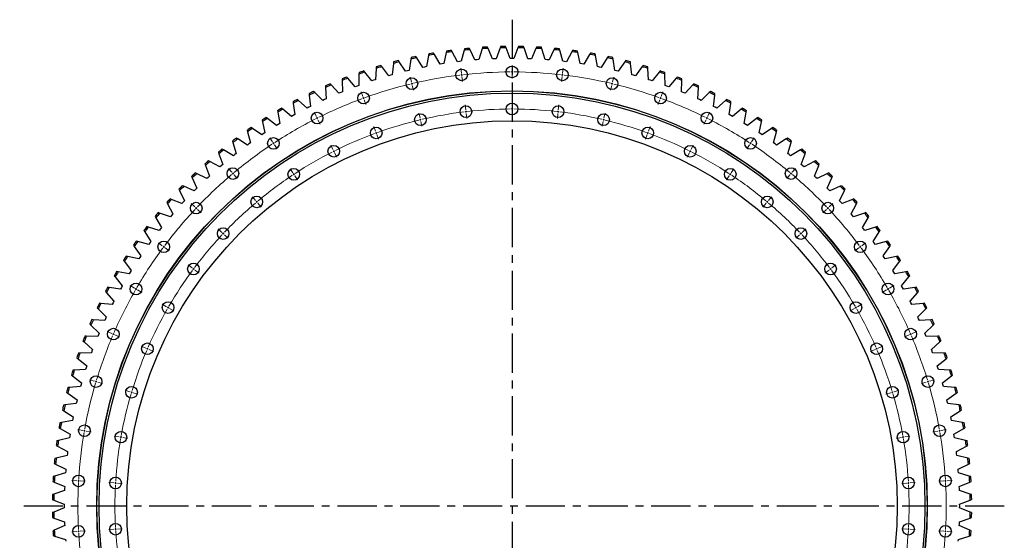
# Model space of a CAD drawing. Header units: millimetres. Extents: x -91 to 13095, y 5119 to 15556.
# Tile 2 of 14: x 1753 to 4543, y 7645 to 9120. Entities that reach past the tile are written whole.
import ezdxf

# ---------------------------------------------------------------- set-up
doc = ezdxf.new("R2010")
doc.units = ezdxf.units.MM
doc.header["$LTSCALE"] = 50
doc.linetypes.add('CENTER', pattern=[10.16, 6.35, -1.27, 1.27, -1.27])

msp = doc.modelspace()

# ---------------------------------------------------------------- linework, layer by layer
at = {"linetype": 'CENTER', "ltscale": 0.35}
for p, q in [((3147.9, 9120.1), (3147.9, 6364.1)), ((4542.6, 7742.1), (1753.2, 7742.1))]:
    msp.add_line(p, q, dxfattribs=at)
at = {"color": 7, "linetype": 'Continuous', "lineweight": 25}
for p, q in [((3029.1, 9035), (3027.2, 9038.9)), ((3064.2, 9041.8), (3062.9, 9037.7)), ((3079.9, 9038.7), (3078.2, 9042.6)), ((3092.8, 9009.2), (3079.9, 9038.7)), ((3113.9, 9040), (3103.4, 9009.6)), ((3115.2, 9044.1), (3113.9, 9040)), ((3130.9, 9040.4), (3129.4, 9044.4)), ((3142.5, 9010.4), (3130.9, 9040.4)), ((3164.8, 9040.4), (3153.2, 9010.4)), ((3166.4, 9044.4), (3164.8, 9040.4)), ((3181.9, 9040), (3180.5, 9044.1)), ((3192.3, 9009.6), (3181.9, 9040)), ((3215.8, 9038.7), (3203, 9009.2)), ((3217.5, 9042.6), (3215.8, 9038.7)), ((3232.8, 9037.7), (3231.6, 9041.8)), ((3268.5, 9038.9), (3266.7, 9035)), ((2861.9, 9012.7), (2861.3, 9008.5)), ((2877.9, 9012.1), (2875.6, 9015.7)), ((2895.2, 8984.9), (2877.9, 9012.1)), ((2911.2, 9018.7), (2905.7, 8987)), ((2912, 9023), (2911.2, 9018.7)), ((2928, 9021.7), (2925.9, 9025.4)), ((2944.2, 8993.9), (2928, 9021.7)), ((2961.5, 9027.1), (2954.7, 8995.6)), ((2962.4, 9031.2), (2961.5, 9027.1)), ((2978.4, 9029.4), (2976.4, 9033.2)), ((2993.5, 9000.9), (2978.4, 9029.4)), ((3012.1, 9033.4), (3004.1, 9002.2)), ((3013.2, 9037.5), (3012.1, 9033.4)), ((3043, 9006), (3029.1, 9035)), ((3062.9, 9037.7), (3053.7, 9006.9)), ((3147.9, 9010.4), (3142.5, 9010.4)), ((3153.2, 9010.4), (3147.9, 9010.4)), ((3242.1, 9006.9), (3232.8, 9037.7)), ((3266.7, 9035), (3252.7, 9006)), ((3283.6, 9033.4), (3282.5, 9037.5)), ((3291.6, 9002.2), (3283.6, 9033.4)), ((3317.3, 9029.4), (3302.2, 9000.9)), ((3319.3, 9033.2), (3317.3, 9029.4)), ((3334.2, 9027.1), (3333.3, 9031.2)), ((3341, 8995.6), (3334.2, 9027.1)), ((3367.7, 9021.7), (3351.5, 8993.9)), ((3369.9, 9025.4), (3367.7, 9021.7)), ((3384.5, 9018.7), (3383.8, 9023)), ((3390.1, 8987), (3384.5, 9018.7)), ((3417.8, 9012.1), (3400.5, 8984.9)), ((3420.1, 9015.7), (3417.8, 9012.1)), ((3434.4, 9008.5), (3433.9, 9012.7)), ((2762.8, 8982.1), (2761, 8949.9)), ((2763.1, 8986.3), (2762.8, 8982.1)), ((2779.1, 8987), (2776.6, 8990.4)), ((2798.5, 8961.3), (2779.1, 8987)), ((2811.8, 8996.2), (2808.7, 8964.2)), ((2812.2, 9000.5), (2811.8, 8996.2)), ((2828.3, 9000.5), (2825.9, 9004.1)), ((2846.6, 8974.1), (2828.3, 9000.5)), ((2861.3, 9008.5), (2857, 8976.6)), ((2900.4, 8986), (2895.2, 8984.9)), ((2905.7, 8987), (2900.4, 8986)), ((2949.5, 8994.8), (2944.2, 8993.9)), ((2954.7, 8995.6), (2949.5, 8994.8)), ((2998.8, 9001.6), (2993.5, 9000.9)), ((3004.1, 9002.2), (2998.8, 9001.6)), ((3048.4, 9006.5), (3043, 9006)), ((3053.7, 9006.9), (3048.4, 9006.5)), ((3098.1, 9009.4), (3092.8, 9009.2)), ((3103.4, 9009.6), (3098.1, 9009.4)), ((3197.7, 9009.4), (3192.3, 9009.6)), ((3203, 9009.2), (3197.7, 9009.4)), ((3247.4, 9006.5), (3242.1, 9006.9)), ((3252.7, 9006), (3247.4, 9006.5)), ((3296.9, 9001.6), (3291.6, 9002.2)), ((3302.2, 9000.9), (3296.9, 9001.6)), ((3346.3, 8994.8), (3341, 8995.6)), ((3351.5, 8993.9), (3346.3, 8994.8)), ((3395.3, 8986), (3390.1, 8987)), ((3400.5, 8984.9), (3395.3, 8986)), ((3438.8, 8976.6), (3434.4, 9008.5)), ((3467.5, 9000.5), (3449.1, 8974.1)), ((3469.9, 9004.1), (3467.5, 9000.5)), ((3483.9, 8996.2), (3483.5, 9000.5)), ((3487, 8964.2), (3483.9, 8996.2)), ((3516.6, 8987), (3497.3, 8961.3)), ((3519.2, 8990.4), (3516.6, 8987)), ((3532.9, 8982.1), (3532.7, 8986.3)), ((3534.7, 8949.9), (3532.9, 8982.1)), ((2682.6, 8954.3), (2679.8, 8957.5)), ((2703.9, 8930.1), (2682.6, 8954.3)), ((2714.4, 8966), (2713.9, 8933.8)), ((2714.5, 8970.3), (2714.4, 8966)), ((2730.5, 8971.6), (2727.8, 8974.9)), ((2750.9, 8946.6), (2730.5, 8971.6)), ((2803.6, 8962.8), (2798.5, 8961.3)), ((2808.7, 8964.2), (2803.6, 8962.8)), ((2851.8, 8975.4), (2846.6, 8974.1)), ((2857, 8976.6), (2851.8, 8975.4)), ((3443.9, 8975.4), (3438.8, 8976.6)), ((3449.1, 8974.1), (3443.9, 8975.4)), ((3492.1, 8962.8), (3487, 8964.2)), ((3497.3, 8961.3), (3492.1, 8962.8)), ((3565.2, 8971.6), (3544.9, 8946.6)), ((3567.9, 8974.9), (3565.2, 8971.6)), ((3581.3, 8966), (3581.2, 8970.3)), ((3581.8, 8933.8), (3581.3, 8966)), ((3613.2, 8954.3), (3591.8, 8930.1)), ((3616, 8957.5), (3613.2, 8954.3)), ((2619.5, 8932.5), (2619.7, 8928.2)), ((2619.7, 8928.2), (2621.7, 8896.1)), ((2635.4, 8935.1), (2632.4, 8938.1)), ((2657.6, 8911.8), (2635.4, 8935.1)), ((2666.6, 8952.3), (2666.7, 8948.1)), ((2666.7, 8948.1), (2667.4, 8915.9)), ((2708.9, 8932), (2703.9, 8930.1)), ((2713.9, 8933.8), (2708.9, 8932)), ((2755.9, 8948.3), (2750.9, 8946.6)), ((2761, 8949.9), (2755.9, 8948.3)), ((3539.8, 8948.3), (3534.7, 8949.9)), ((3544.9, 8946.6), (3539.8, 8948.3)), ((3586.9, 8932), (3581.8, 8933.8)), ((3591.8, 8930.1), (3586.9, 8932)), ((3628.3, 8915.9), (3629, 8948.1)), ((3629, 8948.1), (3629.1, 8952.3)), ((3660.4, 8935.1), (3638.1, 8911.8)), ((3663.3, 8938.1), (3660.4, 8935.1)), ((3674, 8896.1), (3676, 8928.2)), ((3676, 8928.2), (3676.3, 8932.5)), ((2573.2, 8910.8), (2573.6, 8906.6)), ((2573.6, 8906.6), (2576.8, 8874.5)), ((2588.9, 8914), (2585.8, 8917)), ((2612.1, 8891.6), (2588.9, 8914)), ((2662.5, 8913.9), (2657.6, 8911.8)), ((2667.4, 8915.9), (2662.5, 8913.9)), ((3633.2, 8913.9), (3628.3, 8915.9)), ((3638.1, 8911.8), (3633.2, 8913.9)), ((3706.8, 8914), (3683.7, 8891.6)), ((3709.9, 8917), (3706.8, 8914)), ((3718.9, 8874.5), (3722.2, 8906.6)), ((3722.2, 8906.6), (3722.6, 8910.8)), ((2527.7, 8887.4), (2528.3, 8883.1)), ((2528.3, 8883.1), (2532.8, 8851.3)), ((2543.3, 8891.2), (2540.2, 8894)), ((2567.3, 8869.7), (2543.3, 8891.2)), ((2572.1, 8872.2), (2567.3, 8869.7)), ((2576.8, 8874.5), (2572.1, 8872.2)), ((2616.9, 8893.9), (2612.1, 8891.6)), ((2621.7, 8896.1), (2616.9, 8893.9)), ((3678.9, 8893.9), (3674, 8896.1)), ((3683.7, 8891.6), (3678.9, 8893.9)), ((3723.7, 8872.2), (3718.9, 8874.5)), ((3728.4, 8869.7), (3723.7, 8872.2)), ((3752.4, 8891.2), (3728.4, 8869.7)), ((3755.6, 8894), (3752.4, 8891.2)), ((3762.9, 8851.3), (3767.4, 8883.1)), ((3767.4, 8883.1), (3768, 8887.4)), ((2455, 8840.2), (2451.6, 8842.8)), ((2483.2, 8862.1), (2484, 8857.9)), ((2484, 8857.9), (2489.7, 8826.2)), ((2498.7, 8866.6), (2495.4, 8869.3)), ((2523.5, 8846), (2498.7, 8866.6)), ((2528.1, 8848.7), (2523.5, 8846)), ((2532.8, 8851.3), (2528.1, 8848.7)), ((3767.6, 8848.7), (3762.9, 8851.3)), ((3772.2, 8846), (3767.6, 8848.7)), ((3797, 8866.6), (3772.2, 8846)), ((3800.3, 8869.3), (3797, 8866.6)), ((3806, 8826.2), (3811.7, 8857.9)), ((3811.7, 8857.9), (3812.5, 8862.1)), ((3844.1, 8842.8), (3840.7, 8840.2)), ((2439.8, 8835.2), (2440.7, 8831)), ((2440.7, 8831), (2447.7, 8799.6)), ((2480.7, 8820.7), (2455, 8840.2)), ((2485.2, 8823.5), (2480.7, 8820.7)), ((2489.7, 8826.2), (2485.2, 8823.5)), ((3810.6, 8823.5), (3806, 8826.2)), ((3815.1, 8820.7), (3810.6, 8823.5)), ((3840.7, 8840.2), (3815.1, 8820.7)), ((3848, 8799.6), (3855, 8831)), ((3855, 8831), (3856, 8835.2)), ((2397.4, 8806.5), (2398.5, 8802.4)), ((2398.5, 8802.4), (2406.7, 8771.3)), ((2412.5, 8812.2), (2409, 8814.6)), ((2438.8, 8793.7), (2412.5, 8812.2)), ((2443.2, 8796.7), (2438.8, 8793.7)), ((2447.7, 8799.6), (2443.2, 8796.7)), ((3852.5, 8796.7), (3848, 8799.6)), ((3856.9, 8793.7), (3852.5, 8796.7)), ((3883.3, 8812.2), (3856.9, 8793.7)), ((3886.8, 8814.6), (3883.3, 8812.2)), ((3889, 8771.3), (3897.3, 8802.4)), ((3897.3, 8802.4), (3898.3, 8806.5)), ((2356.2, 8776.3), (2357.4, 8772.2)), ((2357.4, 8772.2), (2366.9, 8741.4)), ((2371, 8782.5), (2367.4, 8784.8)), ((2398.1, 8765), (2371, 8782.5)), ((2402.4, 8768.2), (2398.1, 8765)), ((2406.7, 8771.3), (2402.4, 8768.2)), ((3893.4, 8768.2), (3889, 8771.3)), ((3897.6, 8765), (3893.4, 8768.2)), ((3924.7, 8782.5), (3897.6, 8765)), ((3928.3, 8784.8), (3924.7, 8782.5)), ((3928.9, 8741.4), (3938.3, 8772.2)), ((3938.3, 8772.2), (3939.6, 8776.3)), ((2316.2, 8744.4), (2317.6, 8740.3)), ((2317.6, 8740.3), (2328.2, 8709.9)), ((2330.8, 8751.2), (2327.1, 8753.3)), ((2358.5, 8734.8), (2330.8, 8751.2)), ((2362.7, 8738.1), (2358.5, 8734.8)), ((2366.9, 8741.4), (2362.7, 8738.1)), ((3933.1, 8738.1), (3928.9, 8741.4)), ((3937.2, 8734.8), (3933.1, 8738.1)), ((3965, 8751.2), (3937.2, 8734.8)), ((3968.6, 8753.3), (3965, 8751.2)), ((3967.5, 8709.9), (3978.1, 8740.3)), ((3978.1, 8740.3), (3979.5, 8744.4)), ((2277.5, 8710.9), (2279.1, 8707)), ((2279.1, 8707), (2290.9, 8677)), ((2291.8, 8718.3), (2288, 8720.3)), ((2320.1, 8703), (2291.8, 8718.3)), ((2324.2, 8706.5), (2320.1, 8703)), ((2328.2, 8709.9), (2324.2, 8706.5)), ((3971.6, 8706.5), (3967.5, 8709.9)), ((3975.6, 8703), (3971.6, 8706.5)), ((4003.9, 8718.3), (3975.6, 8703)), ((4007.7, 8720.3), (4003.9, 8718.3)), ((4004.9, 8677), (4016.7, 8707)), ((4016.7, 8707), (4018.3, 8710.9)), ((2240.1, 8676), (2241.8, 8672.1)), ((2254.1, 8683.9), (2250.3, 8685.8)), ((2283.1, 8669.8), (2254.1, 8683.9)), ((2290.9, 8677), (2286.9, 8673.4)), ((4008.8, 8673.4), (4004.9, 8677)), ((4041.6, 8683.9), (4012.7, 8669.8)), ((4045.4, 8685.8), (4041.6, 8683.9)), ((4053.9, 8672.1), (4055.6, 8676)), ((2217.8, 8648.1), (2213.9, 8649.8)), ((2247.3, 8635.1), (2217.8, 8648.1)), ((2241.8, 8672.1), (2254.8, 8642.7)), ((2286.9, 8673.4), (2283.1, 8669.8)), ((4012.7, 8669.8), (4008.8, 8673.4)), ((4040.9, 8642.7), (4053.9, 8672.1)), ((4077.9, 8648.1), (4048.4, 8635.1)), ((4081.8, 8649.8), (4077.9, 8648.1)), ((2204.2, 8639.7), (2206, 8635.8)), ((2206, 8635.8), (2220.2, 8606.9)), ((2251, 8638.9), (2247.3, 8635.1)), ((2254.8, 8642.7), (2251, 8638.9)), ((4044.7, 8638.9), (4040.9, 8642.7)), ((4048.4, 8635.1), (4044.7, 8638.9)), ((4075.6, 8606.9), (4089.7, 8635.8)), ((4089.7, 8635.8), (4091.6, 8639.7)), ((2169.6, 8601.9), (2171.7, 8598.2)), ((2171.7, 8598.2), (2186.9, 8569.8)), ((2183, 8610.9), (2179, 8612.5)), ((2212.9, 8599.1), (2183, 8610.9)), ((2216.5, 8603), (2212.9, 8599.1)), ((2220.2, 8606.9), (2216.5, 8603)), ((4079.2, 8603), (4075.6, 8606.9)), ((4082.8, 8599.1), (4079.2, 8603)), ((4112.8, 8610.9), (4082.8, 8599.1)), ((4108.8, 8569.8), (4124.1, 8598.2)), ((4116.7, 8612.5), (4112.8, 8610.9)), ((4124.1, 8598.2), (4126.1, 8601.9)), ((2149.6, 8572.4), (2145.6, 8573.8)), ((2180, 8561.7), (2149.6, 8572.4)), ((2183.4, 8565.8), (2180, 8561.7)), ((2186.9, 8569.8), (2183.4, 8565.8)), ((4112.3, 8565.8), (4108.8, 8569.8)), ((4115.7, 8561.7), (4112.3, 8565.8)), ((4146.1, 8572.4), (4115.7, 8561.7)), ((4150.1, 8573.8), (4146.1, 8572.4)), ((2136.6, 8562.9), (2138.8, 8559.2)), ((2138.8, 8559.2), (2155.2, 8531.5)), ((4140.6, 8531.5), (4156.9, 8559.2)), ((4156.9, 8559.2), (4159.1, 8562.9)), ((2105.2, 8522.5), (2107.5, 8518.9)), ((2107.5, 8518.9), (2125, 8491.9)), ((2117.8, 8532.5), (2113.7, 8533.8)), ((2148.6, 8523.1), (2117.8, 8532.5)), ((2151.8, 8527.3), (2148.6, 8523.1)), ((2155.2, 8531.5), (2151.8, 8527.3)), ((4143.9, 8527.3), (4140.6, 8531.5)), ((4147.2, 8523.1), (4143.9, 8527.3)), ((4177.9, 8532.5), (4147.2, 8523.1)), ((4170.8, 8491.9), (4188.2, 8518.9)), ((4182, 8533.8), (4177.9, 8532.5)), ((4188.2, 8518.9), (4190.5, 8522.5)), ((2075.4, 8481), (2077.8, 8477.5)), ((2087.6, 8491.5), (2083.4, 8492.6)), ((2118.7, 8483.2), (2087.6, 8491.5)), ((2121.8, 8487.6), (2118.7, 8483.2)), ((2125, 8491.9), (2121.8, 8487.6)), ((4173.9, 8487.6), (4170.8, 8491.9)), ((4177, 8483.2), (4173.9, 8487.6)), ((4208.2, 8491.5), (4177, 8483.2)), ((4212.3, 8492.6), (4208.2, 8491.5)), ((4217.9, 8477.5), (4220.4, 8481)), ((2077.8, 8477.5), (2096.3, 8451.1)), ((4199.4, 8451.1), (4217.9, 8477.5)), ((2047.2, 8438.3), (2049.8, 8434.9)), ((2049.8, 8434.9), (2069.3, 8409.3)), ((2058.9, 8449.3), (2054.8, 8450.2)), ((2090.4, 8442.3), (2058.9, 8449.3)), ((2093.3, 8446.7), (2090.4, 8442.3)), ((2096.3, 8451.1), (2093.3, 8446.7)), ((4202.4, 8446.7), (4199.4, 8451.1)), ((4205.4, 8442.3), (4202.4, 8446.7)), ((4236.8, 8449.3), (4205.4, 8442.3)), ((4226.5, 8409.3), (4246, 8434.9)), ((4241, 8450.2), (4236.8, 8449.3)), ((4246, 8434.9), (4248.6, 8438.3)), ((2032, 8406), (2027.8, 8406.7)), ((2063.7, 8400.2), (2032, 8406)), ((2066.5, 8404.8), (2063.7, 8400.2)), ((2069.3, 8409.3), (2066.5, 8404.8)), ((4229.3, 8404.8), (4226.5, 8409.3)), ((4232, 8400.2), (4229.3, 8404.8)), ((4263.7, 8406), (4232, 8400.2)), ((4267.9, 8406.7), (4263.7, 8406)), ((2020.7, 8394.6), (2023.4, 8391.3)), ((2023.4, 8391.3), (2043.9, 8366.4)), ((4251.8, 8366.4), (4272.3, 8391.3)), ((4272.3, 8391.3), (4275, 8394.6)), ((1995.9, 8349.8), (1998.8, 8346.6)), ((1998.8, 8346.6), (2020.3, 8322.6)), ((2006.8, 8361.7), (2002.6, 8362.3)), ((2038.7, 8357.1), (2006.8, 8361.7)), ((2041.3, 8361.8), (2038.7, 8357.1)), ((2043.9, 8366.4), (2041.3, 8361.8)), ((4254.5, 8361.8), (4251.8, 8366.4)), ((4257, 8357.1), (4254.5, 8361.8)), ((4288.9, 8361.7), (4257, 8357.1)), ((4275.5, 8322.6), (4296.9, 8346.6)), ((4293.1, 8362.3), (4288.9, 8361.7)), ((4296.9, 8346.6), (4299.8, 8349.8)), ((1983.4, 8316.4), (1979.1, 8316.8)), ((2015.4, 8313.1), (1983.4, 8316.4)), ((2017.8, 8317.9), (2015.4, 8313.1)), ((2020.3, 8322.6), (2017.8, 8317.9)), ((4277.9, 8317.9), (4275.5, 8322.6)), ((4280.3, 8313.1), (4277.9, 8317.9)), ((4312.4, 8316.4), (4280.3, 8313.1)), ((4316.6, 8316.8), (4312.4, 8316.4)), ((1973, 8304.1), (1975.9, 8301.1)), ((1975.9, 8301.1), (1998.3, 8277.9)), ((4297.4, 8277.9), (4319.8, 8301.1)), ((4319.8, 8301.1), (4322.8, 8304.1)), ((1951.8, 8257.6), (1954.9, 8254.6)), ((1961.7, 8270.2), (1957.5, 8270.5)), ((1993.9, 8268.2), (1961.7, 8270.2)), ((1996.1, 8273.1), (1993.9, 8268.2)), ((1998.3, 8277.9), (1996.1, 8273.1)), ((4299.7, 8273.1), (4297.4, 8277.9)), ((4301.9, 8268.2), (4299.7, 8273.1)), ((4334, 8270.2), (4301.9, 8268.2)), ((4338.3, 8270.5), (4334, 8270.2)), ((4340.8, 8254.6), (4343.9, 8257.6)), ((1954.9, 8254.6), (1978.2, 8232.4)), ((1978.2, 8232.4), (1976.1, 8227.5)), ((4317.6, 8232.4), (4340.8, 8254.6)), ((4319.6, 8227.5), (4317.6, 8232.4)), ((1932.5, 8210.2), (1935.7, 8207.4)), ((1935.7, 8207.4), (1959.8, 8186.1)), ((1941.9, 8223.2), (1937.6, 8223.3)), ((1974.1, 8222.5), (1941.9, 8223.2)), ((1976.1, 8227.5), (1974.1, 8222.5)), ((4321.6, 8222.5), (4319.6, 8227.5)), ((4353.8, 8223.2), (4321.6, 8222.5)), ((4335.9, 8186.1), (4360, 8207.4)), ((4358.1, 8223.3), (4353.8, 8223.2)), ((4360, 8207.4), (4363.2, 8210.2)), ((1923.9, 8175.5), (1919.7, 8175.5)), ((1956.2, 8176.1), (1923.9, 8175.5)), ((1958, 8181.1), (1956.2, 8176.1)), ((1959.8, 8186.1), (1958, 8181.1)), ((4337.8, 8181.1), (4335.9, 8186.1)), ((4339.6, 8176.1), (4337.8, 8181.1)), ((4371.8, 8175.5), (4339.6, 8176.1)), ((4376.1, 8175.5), (4371.8, 8175.5)), ((1915.1, 8162.1), (1918.4, 8159.4)), ((1918.4, 8159.4), (1943.3, 8139.1)), ((4352.4, 8139.1), (4377.4, 8159.4)), ((4377.4, 8159.4), (4380.7, 8162.1)), ((1907.9, 8127.1), (1903.6, 8126.9)), ((1940, 8128.9), (1907.9, 8127.1)), ((1941.6, 8134), (1940, 8128.9)), ((1943.3, 8139.1), (1941.6, 8134)), ((4354.1, 8134), (4352.4, 8139.1)), ((4355.7, 8128.9), (4354.1, 8134)), ((4387.9, 8127.1), (4355.7, 8128.9)), ((4392.1, 8126.9), (4387.9, 8127.1)), ((1899.5, 8113.4), (1902.9, 8110.8)), ((1902.9, 8110.8), (1928.7, 8091.5)), ((1928.7, 8091.5), (1927.2, 8086.4)), ((4367.1, 8091.5), (4392.8, 8110.8)), ((4368.6, 8086.4), (4367.1, 8091.5)), ((4392.8, 8110.8), (4396.2, 8113.4)), ((1885.9, 8064.1), (1889.4, 8061.7)), ((1889.4, 8061.7), (1915.9, 8043.3)), ((1893.7, 8078.2), (1889.5, 8077.8)), ((1925.8, 8081.2), (1893.7, 8078.2)), ((1927.2, 8086.4), (1925.8, 8081.2)), ((4370, 8081.2), (4368.6, 8086.4)), ((4402, 8078.2), (4370, 8081.2)), ((4379.8, 8043.3), (4406.3, 8061.7)), ((4406.3, 8077.8), (4402, 8078.2)), ((4406.3, 8061.7), (4409.8, 8064.1)), ((1914.6, 8038.2), (1913.4, 8033)), ((1915.9, 8043.3), (1914.6, 8038.2)), ((4381.1, 8038.2), (4379.8, 8043.3)), ((4382.3, 8033), (4381.1, 8038.2)), ((1874.2, 8014.3), (1877.8, 8012)), ((1881.5, 8028.7), (1877.3, 8028.1)), ((1877.8, 8012), (1905, 7994.7)), ((1913.4, 8033), (1881.5, 8028.7)), ((4414.2, 8028.7), (4382.3, 8033)), ((4390.7, 7994.7), (4417.9, 8012)), ((4418.5, 8028.1), (4414.2, 8028.7)), ((4417.9, 8012), (4421.5, 8014.3)), ((1871.2, 7978.7), (1867, 7978)), ((1902.9, 7984.3), (1871.2, 7978.7)), ((1903.9, 7989.5), (1902.9, 7984.3)), ((1905, 7994.7), (1903.9, 7989.5)), ((4391.8, 7989.5), (4390.7, 7994.7)), ((4392.8, 7984.3), (4391.8, 7989.5)), ((4424.5, 7978.7), (4392.8, 7984.3)), ((4428.7, 7978), (4424.5, 7978.7)), ((1864.5, 7964.1), (1868.2, 7962)), ((1868.2, 7962), (1896.1, 7945.8)), ((4399.7, 7945.8), (4427.5, 7962)), ((4427.5, 7962), (4431.2, 7964.1)), ((1862.9, 7928.4), (1858.7, 7927.5)), ((1894.4, 7935.2), (1862.9, 7928.4)), ((1895.2, 7940.5), (1894.4, 7935.2)), ((1896.1, 7945.8), (1895.2, 7940.5)), ((4400.6, 7940.5), (4399.7, 7945.8)), ((4401.3, 7935.2), (4400.6, 7940.5)), ((4432.8, 7928.4), (4401.3, 7935.2)), ((4437, 7927.5), (4432.8, 7928.4)), ((1856.8, 7913.5), (1860.6, 7911.5)), ((1860.6, 7911.5), (1889, 7896.5)), ((1889, 7896.5), (1888.4, 7891.2)), ((4406.7, 7896.5), (4435.2, 7911.5)), ((4407.4, 7891.2), (4406.7, 7896.5)), ((4435.2, 7911.5), (4438.9, 7913.5)), ((1856.6, 7877.8), (1852.5, 7876.8)), ((1887.8, 7885.9), (1856.6, 7877.8)), ((1888.4, 7891.2), (1887.8, 7885.9)), ((4408, 7885.9), (4407.4, 7891.2)), ((4439.2, 7877.8), (4408, 7885.9)), ((4443.3, 7876.8), (4439.2, 7877.8)), ((1851.1, 7862.7), (1854.9, 7860.9)), ((1854.9, 7860.9), (1883.9, 7846.9)), ((1883.5, 7841.6), (1883.1, 7836.3)), ((1883.9, 7846.9), (1883.5, 7841.6)), ((4411.8, 7846.9), (4440.8, 7860.9)), ((4412.3, 7841.6), (4411.8, 7846.9)), ((4412.6, 7836.3), (4412.3, 7841.6)), ((4440.8, 7860.9), (4444.7, 7862.7)), ((1847.3, 7811.7), (1851.2, 7810)), ((1852.2, 7827), (1848.2, 7825.8)), ((1883.1, 7836.3), (1852.2, 7827)), ((4443.5, 7827), (4412.6, 7836.3)), ((4447.6, 7825.8), (4443.5, 7827)), ((4444.5, 7810), (4448.4, 7811.7)), ((1880.4, 7786.6), (1849.9, 7776.1)), ((1851.2, 7810), (1880.8, 7797.2)), ((1880.5, 7791.9), (1880.4, 7786.6)), ((1880.8, 7797.2), (1880.5, 7791.9)), ((4414.9, 7797.2), (4444.5, 7810)), ((4415.2, 7791.9), (4414.9, 7797.2)), ((4415.4, 7786.6), (4415.2, 7791.9)), ((4445.8, 7776.1), (4415.4, 7786.6)), ((1845.6, 7760.6), (1849.6, 7759.1)), ((1849.9, 7776.1), (1845.9, 7774.7)), ((1849.6, 7759.1), (1879.6, 7747.4)), ((4416.1, 7747.4), (4446.2, 7759.1)), ((4449.9, 7774.7), (4445.8, 7776.1)), ((4446.2, 7759.1), (4450.1, 7760.6)), ((1879.6, 7736.8), (1849.6, 7725.1)), ((1879.6, 7747.4), (1879.6, 7742.1)), ((1879.6, 7742.1), (1879.6, 7736.8)), ((4416.2, 7742.1), (4416.1, 7747.4)), ((4416.1, 7736.8), (4416.2, 7742.1)), ((4446.2, 7725.1), (4416.1, 7736.8)), ((1849.6, 7725.1), (1845.6, 7723.6)), ((1845.9, 7709.5), (1849.9, 7708.1)), ((1849.9, 7708.1), (1880.4, 7697.6)), ((4415.4, 7697.6), (4445.8, 7708.1)), ((4445.8, 7708.1), (4449.9, 7709.5)), ((4450.1, 7723.6), (4446.2, 7725.1)), ((1851.2, 7674.2), (1847.3, 7672.5)), ((1880.8, 7687), (1851.2, 7674.2)), ((1880.4, 7697.6), (1880.5, 7692.3)), ((1880.5, 7692.3), (1880.8, 7687)), ((4414.9, 7687), (4415.2, 7692.3)), ((4444.5, 7674.2), (4414.9, 7687)), ((4415.2, 7692.3), (4415.4, 7697.6)), ((4448.4, 7672.5), (4444.5, 7674.2)), ((1848.2, 7658.4), (1852.2, 7657.2)), ((1852.2, 7657.2), (1883.1, 7647.9)), ((1883.1, 7647.9), (1883.5, 7642.6)), ((4412.3, 7642.6), (4412.6, 7647.9)), ((4412.6, 7647.9), (4443.5, 7657.2)), ((4443.5, 7657.2), (4447.6, 7658.4))]:
    msp.add_line(p, q, dxfattribs=at)
at = {"color": 0, "linetype": 'Continuous', "lineweight": 18}
for p, q in [((3004.5, 8968.7), (3002.9, 8982.6)), ((3147.9, 8977.1), (3147.9, 8991.1)), ((3291.2, 8968.7), (3292.9, 8982.6)), ((2863.1, 8943.8), (2859.8, 8957.4)), ((3005.1, 8963.8), (3004.8, 8966.3)), ((3005.1, 8963.8), (3005.4, 8961.3)), ((3005.7, 8958.8), (3007.3, 8944.9)), ((3147.9, 8972.1), (3147.9, 8974.6)), ((3147.9, 8972.1), (3147.9, 8969.6)), ((3147.9, 8967.1), (3147.9, 8953.1)), ((3290.1, 8958.8), (3288.5, 8944.9)), ((3290.7, 8963.8), (3290.4, 8961.3)), ((3290.7, 8963.8), (3291, 8966.3)), ((3432.7, 8943.8), (3435.9, 8957.4)), ((2864.2, 8938.9), (2863.6, 8941.4)), ((2864.2, 8938.9), (2864.8, 8936.5)), ((2865.4, 8934.1), (2868.6, 8920.5)), ((3430.4, 8934.1), (3427.1, 8920.5)), ((3431.5, 8938.9), (3430.9, 8936.5)), ((3431.5, 8938.9), (3432.1, 8941.4)), ((2725.5, 8902.6), (2720.7, 8915.8)), ((2727.2, 8897.9), (2726.3, 8900.3)), ((3568.6, 8897.9), (3569.4, 8900.3)), ((3570.3, 8902.6), (3575.1, 8915.8)), ((2727.2, 8897.9), (2728, 8895.6)), ((2728.9, 8893.2), (2733.7, 8880.1)), ((3016.7, 8864.5), (3015.1, 8878.4)), ((3147.9, 8872.1), (3147.9, 8886.1)), ((3279.1, 8864.5), (3280.7, 8878.4)), ((3566.8, 8893.2), (3562.1, 8880.1)), ((3568.6, 8897.9), (3567.7, 8895.6)), ((2593.6, 8845.7), (2587.3, 8858.2)), ((2595.8, 8841.3), (2594.7, 8843.5)), ((2887.3, 8841.6), (2884, 8855.3)), ((3017.3, 8859.5), (3017, 8862)), ((3017.3, 8859.5), (3017.6, 8857)), ((3017.8, 8854.5), (3019.5, 8840.6)), ((3147.9, 8867.1), (3147.9, 8869.6)), ((3147.9, 8867.1), (3147.9, 8864.6)), ((3147.9, 8862.1), (3147.9, 8848.1)), ((3277.9, 8854.5), (3276.3, 8840.6)), ((3278.5, 8859.5), (3278.2, 8857)), ((3278.5, 8859.5), (3278.8, 8862)), ((3408.5, 8841.6), (3411.7, 8855.3)), ((3699.9, 8841.3), (3701, 8843.5)), ((3702.1, 8845.7), (3708.4, 8858.2)), ((2595.8, 8841.3), (2597, 8839)), ((2598.1, 8836.8), (2604.4, 8824.3)), ((2761.4, 8803.9), (2756.6, 8817.1)), ((2888.4, 8836.8), (2887.8, 8839.2)), ((2888.4, 8836.8), (2889, 8834.3)), ((2889.6, 8831.9), (2892.8, 8818.3)), ((3406.2, 8831.9), (3402.9, 8818.3)), ((3407.3, 8836.8), (3406.7, 8834.3)), ((3407.3, 8836.8), (3407.9, 8839.2)), ((3534.4, 8803.9), (3539.1, 8817.1)), ((3697.6, 8836.8), (3691.4, 8824.3)), ((3699.9, 8841.3), (3698.8, 8839)), ((2763.1, 8799.2), (2762.2, 8801.6)), ((2763.1, 8799.2), (2764, 8796.9)), ((2764.8, 8794.5), (2769.6, 8781.4)), ((3530.9, 8794.5), (3526.1, 8781.4)), ((3532.6, 8799.2), (3531.8, 8796.9)), ((3532.6, 8799.2), (3533.5, 8801.6)), ((2469.2, 8773.9), (2461.5, 8785.6)), ((2472, 8769.7), (2470.6, 8771.8)), ((2472, 8769.7), (2473.3, 8767.7)), ((2474.7, 8765.6), (2482.4, 8753.9)), ((2640.7, 8751.9), (2634.4, 8764.4)), ((3655, 8751.9), (3661.3, 8764.4)), ((3821, 8765.6), (3813.3, 8753.9)), ((3823.8, 8769.7), (3822.4, 8767.7)), ((3823.8, 8769.7), (3825.1, 8771.8)), ((3826.5, 8773.9), (3834.2, 8785.6)), ((2643, 8747.4), (2641.8, 8749.7)), ((2643, 8747.4), (2644.1, 8745.2)), ((2645.2, 8743), (2651.5, 8730.5)), ((3650.5, 8743), (3644.2, 8730.5)), ((3652.8, 8747.4), (3651.6, 8745.2)), ((3652.8, 8747.4), (3653.9, 8749.7)), ((2354, 8688.2), (2345, 8698.9)), ((2357.2, 8684.3), (2355.6, 8686.2)), ((2357.2, 8684.3), (2358.8, 8682.4)), ((2360.5, 8680.5), (2369.5, 8669.8)), ((2526.9, 8686.2), (2519.2, 8697.9)), ((2529.7, 8682), (2528.3, 8684.1)), ((2529.7, 8682), (2531, 8679.9)), ((2532.4, 8677.8), (2540.1, 8666.1)), ((3763.3, 8677.8), (3755.6, 8666.1)), ((3766.1, 8682), (3764.7, 8679.9)), ((3766.1, 8682), (3767.4, 8684.1)), ((3768.8, 8686.2), (3776.5, 8697.9)), ((3935.3, 8680.5), (3926.3, 8669.8)), ((3938.5, 8684.3), (3936.9, 8682.4)), ((3938.5, 8684.3), (3940.1, 8686.2)), ((3941.7, 8688.2), (3950.7, 8698.9)), ((2249.6, 8589.6), (2239.4, 8599.2)), ((2421.5, 8607.7), (2412.5, 8618.4)), ((2424.7, 8603.9), (2423.1, 8605.8)), ((2424.7, 8603.9), (2426.3, 8602)), ((2427.9, 8600.1), (2436.9, 8589.3)), ((3867.8, 8600.1), (3858.8, 8589.3)), ((3871, 8603.9), (3869.4, 8602)), ((3871, 8603.9), (3872.6, 8605.8)), ((3874.2, 8607.7), (3883.2, 8618.4)), ((4046.2, 8589.6), (4056.4, 8599.2)), ((2253.2, 8586.2), (2251.4, 8587.9)), ((2253.2, 8586.2), (2255, 8584.5)), ((2256.8, 8582.7), (2267, 8573.1)), ((4038.9, 8582.7), (4028.7, 8573.1)), ((4042.5, 8586.2), (4040.7, 8584.5)), ((4042.5, 8586.2), (4044.4, 8587.9)), ((2325.9, 8517.5), (2315.8, 8527.2)), ((2329.6, 8514.1), (2327.8, 8515.8)), ((2329.6, 8514.1), (2331.4, 8512.4)), ((2333.2, 8510.7), (2343.4, 8501.1)), ((3962.5, 8510.7), (3952.3, 8501.1)), ((3966.2, 8514.1), (3964.3, 8512.4)), ((3966.2, 8514.1), (3968, 8515.8)), ((3969.8, 8517.5), (3980, 8527.2)), ((2157.2, 8479.6), (2146, 8487.9)), ((4138.5, 8479.6), (4149.7, 8487.9)), ((2161.3, 8476.6), (2159.3, 8478.1)), ((2161.3, 8476.6), (2163.3, 8475.1)), ((2165.3, 8473.6), (2176.5, 8465.3)), ((4130.5, 8473.6), (4119.2, 8465.3)), ((4134.5, 8476.6), (4132.5, 8475.1)), ((4134.5, 8476.6), (4136.5, 8478.1)), ((2241.5, 8416.9), (2230.2, 8425.2)), ((4054.3, 8416.9), (4065.5, 8425.2)), ((2245.5, 8413.9), (2243.5, 8415.4)), ((2245.5, 8413.9), (2247.5, 8412.4)), ((2249.5, 8410.9), (2260.7, 8402.6)), ((4046.2, 8410.9), (4035, 8402.6)), ((4050.3, 8413.9), (4048.3, 8412.4)), ((4050.3, 8413.9), (4052.3, 8415.4)), ((2078.3, 8359.6), (2066.2, 8366.6)), ((2082.7, 8357.1), (2080.5, 8358.3)), ((2082.7, 8357.1), (2084.8, 8355.8)), ((2087, 8354.6), (2099.1, 8347.6)), ((4208.7, 8354.6), (4196.6, 8347.6)), ((4213.1, 8357.1), (4210.9, 8355.8)), ((4213.1, 8357.1), (4215.2, 8358.3)), ((4217.4, 8359.6), (4229.5, 8366.6)), ((2169.3, 8307.1), (2157.1, 8314.1)), ((4126.5, 8307.1), (4138.6, 8314.1)), ((2173.6, 8304.6), (2171.4, 8305.8)), ((2173.6, 8304.6), (2175.8, 8303.3)), ((2177.9, 8302.1), (2190, 8295.1)), ((4117.8, 8302.1), (4105.7, 8295.1)), ((4122.1, 8304.6), (4120, 8303.3)), ((4122.1, 8304.6), (4124.3, 8305.8)), ((2013.9, 8231.3), (2001, 8236.8)), ((2018.5, 8229.3), (2016.2, 8230.3)), ((2018.5, 8229.3), (2020.8, 8228.3)), ((4277.3, 8229.3), (4275, 8228.3)), ((4277.3, 8229.3), (4279.6, 8230.3)), ((4281.9, 8231.3), (4294.7, 8236.8)), ((2023.1, 8227.3), (2035.9, 8221.7)), ((4272.7, 8227.3), (4259.8, 8221.7)), ((2110.3, 8189.7), (2097.4, 8195.2)), ((2114.9, 8187.7), (2112.6, 8188.7)), ((2114.9, 8187.7), (2117.2, 8186.7)), ((2119.5, 8185.7), (2132.3, 8180.2)), ((4176.3, 8185.7), (4163.4, 8180.2)), ((4180.9, 8187.7), (4178.6, 8186.7)), ((4180.9, 8187.7), (4183.2, 8188.7)), ((4185.5, 8189.7), (4198.3, 8195.2)), ((1964.8, 8096.3), (1951.3, 8100.3)), ((1969.5, 8094.9), (1967.1, 8095.6)), ((1969.5, 8094.9), (1971.9, 8094.1)), ((1974.3, 8093.4), (1987.7, 8089.4)), ((4321.4, 8093.4), (4308, 8089.4)), ((4326.2, 8094.9), (4323.8, 8094.1)), ((4326.2, 8094.9), (4328.6, 8095.6)), ((4331, 8096.3), (4344.4, 8100.3)), ((2065.3, 8066.2), (2051.9, 8070.2)), ((2070.1, 8064.7), (2067.7, 8065.5)), ((2070.1, 8064.7), (2072.5, 8064)), ((2074.9, 8063.3), (2088.3, 8059.3)), ((4220.8, 8063.3), (4207.4, 8059.3)), ((4225.6, 8064.7), (4223.2, 8064)), ((4225.6, 8064.7), (4228, 8065.5)), ((4230.4, 8066.2), (4243.8, 8070.2)), ((1931.6, 7956.5), (1917.8, 7959)), ((1936.6, 7955.7), (1934.1, 7956.1)), ((1936.6, 7955.7), (1939, 7955.2)), ((1941.5, 7954.8), (1955.3, 7952.4)), ((4354.3, 7954.8), (4340.5, 7952.4)), ((4359.2, 7955.7), (4356.7, 7955.2)), ((4359.2, 7955.7), (4361.6, 7956.1)), ((4364.1, 7956.5), (4377.9, 7959)), ((2035, 7938.3), (2021.2, 7940.7)), ((2040, 7937.4), (2037.5, 7937.9)), ((2040, 7937.4), (2042.4, 7937)), ((2044.9, 7936.6), (2058.7, 7934.1)), ((4250.9, 7936.6), (4237.1, 7934.1)), ((4255.8, 7937.4), (4253.3, 7937)), ((4255.8, 7937.4), (4258.2, 7937.9)), ((4260.7, 7938.3), (4274.5, 7940.7)), ((1915, 7813.9), (1901, 7814.7)), ((1919.9, 7813.6), (1917.5, 7813.8)), ((1919.9, 7813.6), (1922.4, 7813.5)), ((1924.9, 7813.3), (1938.9, 7812.5)), ((4370.8, 7813.3), (4356.8, 7812.5)), ((4375.8, 7813.6), (4373.3, 7813.5)), ((4375.8, 7813.6), (4378.3, 7813.8)), ((4380.8, 7813.9), (4394.8, 7814.7)), ((2019.8, 7807.8), (2005.8, 7808.6)), ((2024.8, 7807.5), (2022.3, 7807.7)), ((2024.8, 7807.5), (2027.3, 7807.4)), ((2029.8, 7807.2), (2043.7, 7806.4)), ((4266, 7807.2), (4252, 7806.4)), ((4271, 7807.5), (4268.5, 7807.4)), ((4271, 7807.5), (4273.5, 7807.7)), ((4276, 7807.8), (4289.9, 7808.6)), ((1924.9, 7670.9), (1938.9, 7671.7)), ((2019.8, 7676.4), (2005.8, 7675.6)), ((2024.8, 7676.7), (2022.3, 7676.5)), ((2024.8, 7676.7), (2027.3, 7676.8)), ((2029.8, 7677), (2043.7, 7677.8)), ((4266, 7677), (4252, 7677.8)), ((4271, 7676.7), (4268.5, 7676.8)), ((4271, 7676.7), (4273.5, 7676.5)), ((4276, 7676.4), (4289.9, 7675.6)), ((4370.8, 7670.9), (4356.8, 7671.7)), ((1915, 7670.3), (1901, 7669.5)), ((1919.9, 7670.6), (1917.5, 7670.4)), ((1919.9, 7670.6), (1922.4, 7670.7)), ((4375.8, 7670.6), (4373.3, 7670.7)), ((4375.8, 7670.6), (4378.3, 7670.4)), ((4380.8, 7670.3), (4394.8, 7669.5))]:
    msp.add_line(p, q, dxfattribs=at)
at = {"color": 7, "linetype": 'Continuous', "lineweight": 25}
for centre, radius in [((3147.9, 8972.1), 16.5), ((2864.2, 8938.9), 16.5), ((3005.1, 8963.8), 16.5), ((3290.7, 8963.8), 16.5), ((3431.5, 8938.9), 16.5), ((3147.9, 7742.1), 1176.5), ((3147.9, 7742.1), 1176), ((3147.9, 7742.1), 1170), ((2727.2, 8897.9), 16.5), ((3568.6, 8897.9), 16.5), ((3017.3, 8859.5), 16.5), ((3147.9, 8867.1), 16.5), ((3278.5, 8859.5), 16.5), ((2595.8, 8841.3), 16.5), ((2888.4, 8836.8), 16.5), ((3407.3, 8836.8), 16.5), ((3699.9, 8841.3), 16.5), ((3147.9, 7742.1), 1091.5), ((2763.1, 8799.2), 16.5), ((3532.6, 8799.2), 16.5), ((2472, 8769.7), 16.5), ((2643, 8747.4), 16.5), ((3652.8, 8747.4), 16.5), ((3823.8, 8769.7), 16.5), ((2357.2, 8684.3), 16.5), ((2529.7, 8682), 16.5), ((3766.1, 8682), 16.5), ((3938.5, 8684.3), 16.5), ((2424.7, 8603.9), 16.5), ((3871, 8603.9), 16.5), ((2253.2, 8586.2), 16.5), ((4042.5, 8586.2), 16.5), ((2329.6, 8514.1), 16.5), ((3966.2, 8514.1), 16.5), ((2161.3, 8476.6), 16.5), ((4134.5, 8476.6), 16.5), ((2245.5, 8413.9), 16.5), ((4050.3, 8413.9), 16.5), ((2082.7, 8357.1), 16.5), ((4213.1, 8357.1), 16.5), ((2173.6, 8304.6), 16.5), ((4122.1, 8304.6), 16.5), ((2018.5, 8229.3), 16.5), ((4277.3, 8229.3), 16.5), ((2114.9, 8187.7), 16.5), ((4180.9, 8187.7), 16.5), ((1969.5, 8094.9), 16.5), ((4326.2, 8094.9), 16.5), ((2070.1, 8064.7), 16.5), ((4225.6, 8064.7), 16.5), ((1936.6, 7955.7), 16.5), ((2040, 7937.4), 16.5), ((4255.8, 7937.4), 16.5), ((4359.2, 7955.7), 16.5), ((1919.9, 7813.6), 16.5), ((2024.8, 7807.5), 16.5), ((4271, 7807.5), 16.5), ((4375.8, 7813.6), 16.5), ((1919.9, 7670.6), 16.5), ((2024.8, 7676.7), 16.5), ((4271, 7676.7), 16.5), ((4375.8, 7670.6), 16.5)]:
    msp.add_circle(centre, radius, dxfattribs=at)
for radius, start, end in [(1302.4, 95.3147, 95.9353), (1298.4, 92.9991, 93.7509), (1302.4, 93.0647, 93.6853), (1298.4, 90.7491, 91.5009), (1302.4, 90.8147, 91.4353), (1298.4, 88.4991, 89.2509), (1302.4, 88.5647, 89.1853), (1298.4, 86.2491, 87.0009), (1302.4, 86.3147, 86.9353), (1302.4, 84.0647, 84.6853), (1298.4, 101.9991, 102.7509), (1302.4, 102.0647, 102.6853), (1298.4, 99.7491, 100.5009), (1302.4, 99.8147, 100.4353), (1298.4, 97.4991, 98.2509), (1302.4, 97.5647, 98.1853), (1298.4, 95.2491, 96.0009), (1298.4, 83.9991, 84.7509), (1298.4, 81.7491, 82.5009), (1302.4, 81.8147, 82.4353), (1298.4, 79.4991, 80.2509), (1302.4, 79.5647, 80.1853), (1298.4, 77.2491, 78.0009), (1302.4, 77.3147, 77.9353), (1298.4, 106.4991, 107.2509), (1302.4, 106.5647, 107.1853), (1298.4, 104.2491, 105.0009), (1302.4, 104.3147, 104.9353), (1298.4, 74.9991, 75.7509), (1302.4, 75.0647, 75.6853), (1298.4, 72.7491, 73.5009), (1302.4, 72.8147, 73.4353), (1302.4, 111.0647, 111.6853), (1298.4, 110.9991, 111.7509), (1298.4, 108.7491, 109.5009), (1302.4, 108.8147, 109.4353), (1298.4, 70.4991, 71.2509), (1302.4, 70.5647, 71.1853), (1298.4, 68.2491, 69.0009), (1302.4, 68.3147, 68.9353), (1302.4, 113.3147, 113.9353), (1298.4, 113.2491, 114.0009), (1298.4, 65.9991, 66.7509), (1302.4, 66.0647, 66.6853), (1302.4, 115.5647, 116.1853), (1298.4, 115.4991, 116.2509), (1298.4, 63.7491, 64.5009), (1302.4, 63.8147, 64.4353), (1302.4, 117.8147, 118.4353), (1298.4, 117.7491, 118.5009), (1298.4, 61.4991, 62.2509), (1302.4, 61.5647, 62.1853), (1302.4, 122.3147, 122.9353), (1302.4, 120.0647, 120.6853), (1298.4, 119.9991, 120.7509), (1298.4, 59.2491, 60.0009), (1302.4, 59.3147, 59.9353), (1302.4, 57.0647, 57.6853), (1298.4, 122.2491, 123.0009), (1298.4, 56.9991, 57.7509), (1302.4, 124.5647, 125.1853), (1298.4, 124.4991, 125.2509), (1298.4, 54.7491, 55.5009), (1302.4, 54.8147, 55.4353), (1302.4, 126.8147, 127.4353), (1298.4, 126.7491, 127.5009), (1298.4, 52.4991, 53.2509), (1302.4, 52.5647, 53.1853), (1302.4, 129.0647, 129.6853), (1298.4, 128.9991, 129.7509), (1298.4, 50.2491, 51.0009), (1302.4, 50.3147, 50.9353), (1302.4, 131.3147, 131.9353), (1298.4, 131.2491, 132.0009), (1298.4, 47.9991, 48.7509), (1302.4, 48.0647, 48.6853), (1302.4, 133.5647, 134.1853), (1298.4, 133.4991, 134.2509), (1298.4, 45.7491, 46.5009), (1302.4, 45.8147, 46.4353), (1302.4, 135.8147, 136.4353), (1298.4, 135.7491, 136.5009), (1298.4, 43.4991, 44.2509), (1302.4, 43.5647, 44.1853), (1302.4, 138.0647, 138.6853), (1298.4, 137.9991, 138.7509), (1298.4, 41.2491, 42.0009), (1302.4, 41.3147, 41.9353), (1302.4, 140.3147, 140.9353), (1298.4, 140.2491, 141.0009), (1298.4, 38.9991, 39.7509), (1302.4, 39.0647, 39.6853), (1302.4, 142.5647, 143.1853), (1298.4, 142.4991, 143.2509), (1298.4, 36.7491, 37.5009), (1302.4, 36.8147, 37.4353), (1302.4, 144.8147, 145.4353), (1298.4, 144.7491, 145.5009), (1298.4, 34.4991, 35.2509), (1302.4, 34.5647, 35.1853), (1302.4, 147.0647, 147.6853), (1298.4, 146.9991, 147.7509), (1298.4, 32.2491, 33.0009), (1302.4, 32.3147, 32.9353), (1302.4, 149.3147, 149.9353), (1298.4, 149.2491, 150.0009), (1298.4, 29.9991, 30.7509), (1302.4, 30.0647, 30.6853), (1302.4, 151.5647, 152.1853), (1298.4, 151.4991, 152.2509), (1298.4, 27.7491, 28.5009), (1302.4, 27.8147, 28.4353), (1302.4, 153.8147, 154.4353), (1298.4, 153.7491, 154.5009), (1298.4, 25.4991, 26.2509), (1302.4, 25.5647, 26.1853), (1302.4, 156.0647, 156.6853), (1298.4, 155.9991, 156.7509), (1298.4, 23.2491, 24.0009), (1302.4, 23.3147, 23.9353), (1302.4, 158.3147, 158.9353), (1298.4, 158.2491, 159.0009), (1298.4, 20.9991, 21.7509), (1302.4, 21.0647, 21.6853), (1302.4, 160.5647, 161.1853), (1298.4, 160.4991, 161.2509), (1298.4, 18.7491, 19.5009), (1302.4, 18.8147, 19.4353), (1302.4, 162.8147, 163.4353), (1298.4, 162.7491, 163.5009), (1298.4, 16.4991, 17.2509), (1302.4, 16.5647, 17.1853), (1302.4, 165.0647, 165.6853), (1298.4, 164.9991, 165.7509), (1298.4, 14.2491, 15.0009), (1302.4, 14.3147, 14.9353), (1302.4, 167.3147, 167.9353), (1298.4, 167.2491, 168.0009), (1298.4, 11.9991, 12.7509), (1302.4, 12.0647, 12.6853), (1302.4, 169.5647, 170.1853), (1298.4, 169.4991, 170.2509), (1298.4, 9.7491, 10.5009), (1302.4, 9.8147, 10.4353), (1302.4, 171.8147, 172.4353), (1298.4, 171.7491, 172.5009), (1298.4, 7.4991, 8.2509), (1302.4, 7.5647, 8.1853), (1302.4, 174.0647, 174.6853), (1298.4, 173.9991, 174.7509), (1298.4, 5.2491, 6.0009), (1302.4, 5.3147, 5.9353), (1302.4, 176.3147, 176.9353), (1298.4, 176.2491, 177.0009), (1298.4, 2.9991, 3.7509), (1302.4, 3.0647, 3.6853), (1302.4, 178.5647, 179.1853), (1298.4, 178.4991, 179.2509), (1298.4, 0.7491, 1.5009), (1302.4, 0.8147, 1.4353), (1302.4, 180.8147, 181.4353), (1298.4, 180.7491, 181.5009), (1298.4, 358.4991, 359.2509), (1302.4, 358.5647, 359.1853), (1302.4, 183.0647, 183.6853), (1298.4, 182.9991, 183.7509), (1298.4, 356.2491, 357.0009), (1302.4, 356.3147, 356.9353)]:
    msp.add_arc((3147.9, 7742.1), radius, start, end, dxfattribs=at)
at = {"color": 0, "linetype": 'Continuous', "lineweight": 18}
for radius, start, end in [(1230, 96.8996, 103.1004), (1230, 96.6667, 96.7831), (1230, 96.5502, 96.6667), (1230, 90.2329, 96.4338), (1230, 90, 90.1165), (1230, 89.8835, 90), (1230, 83.5662, 89.7671), (1230, 83.3333, 83.4498), (1230, 83.2169, 83.3333), (1230, 76.8996, 83.1004), (1230, 103.5662, 109.7671), (1230, 103.3333, 103.4498), (1230, 103.2169, 103.3333), (1230, 76.6667, 76.7831), (1230, 76.5502, 76.6667), (1230, 70.2329, 76.4338), (1230, 109.8835, 110), (1230, 70, 70.1165), (1230, 110.2329, 116.4338), (1230, 110, 110.1165), (1230, 69.8835, 70), (1230, 63.5662, 69.7671), (1125, 96.9213, 103.0787), (1125, 96.6667, 96.794), (1125, 96.5393, 96.6667), (1125, 90.2546, 96.412), (1125, 90, 90.1273), (1125, 89.8727, 90), (1125, 83.588, 89.7454), (1125, 83.3333, 83.4607), (1125, 83.206, 83.3333), (1125, 76.9213, 83.0787), (1230, 116.8996, 123.1004), (1230, 116.6667, 116.7831), (1230, 116.5502, 116.6667), (1125, 103.588, 109.7454), (1125, 103.3333, 103.4607), (1125, 103.206, 103.3333), (1125, 76.6667, 76.794), (1125, 76.5393, 76.6667), (1125, 70.2546, 76.412), (1230, 63.3333, 63.4498), (1230, 63.2169, 63.3333), (1230, 56.8996, 63.1004), (1125, 110.2546, 116.412), (1125, 110, 110.1273), (1125, 109.8727, 110), (1125, 70, 70.1273), (1125, 69.8727, 70), (1125, 63.588, 69.7454), (1230, 123.5662, 129.7671), (1230, 123.3333, 123.4498), (1230, 123.2169, 123.3333), (1230, 56.6667, 56.7831), (1230, 56.5502, 56.6667), (1230, 50.2329, 56.4338), (1125, 116.9213, 123.0787), (1125, 116.6667, 116.794), (1125, 116.5393, 116.6667), (1125, 63.3333, 63.4607), (1125, 63.206, 63.3333), (1125, 56.9213, 63.0787), (1230, 130.2329, 136.4338), (1230, 130, 130.1165), (1230, 129.8835, 130), (1125, 123.588, 129.7454), (1125, 123.3333, 123.4607), (1125, 123.206, 123.3333), (1125, 56.6667, 56.794), (1125, 56.5393, 56.6667), (1125, 50.2546, 56.412), (1230, 50, 50.1165), (1230, 49.8835, 50), (1230, 43.5662, 49.7671), (1125, 130.2546, 136.412), (1125, 130, 130.1273), (1125, 129.8727, 130), (1125, 50, 50.1273), (1125, 49.8727, 50), (1125, 43.588, 49.7454), (1230, 136.8996, 143.1004), (1230, 136.6667, 136.7831), (1230, 136.5502, 136.6667), (1230, 43.3333, 43.4498), (1230, 43.2169, 43.3333), (1230, 36.8996, 43.1004), (1125, 136.9213, 143.0787), (1125, 136.6667, 136.794), (1125, 136.5393, 136.6667), (1125, 43.3333, 43.4607), (1125, 43.206, 43.3333), (1125, 36.9213, 43.0787), (1230, 143.5662, 149.7671), (1230, 143.3333, 143.4498), (1230, 143.2169, 143.3333), (1230, 36.6667, 36.7831), (1230, 36.5502, 36.6667), (1230, 30.2329, 36.4338), (1125, 143.588, 149.7454), (1125, 143.3333, 143.4607), (1125, 143.206, 143.3333), (1125, 36.6667, 36.794), (1125, 36.5393, 36.6667), (1125, 30.2546, 36.412), (1230, 150.2329, 156.4338), (1230, 150, 150.1165), (1230, 149.8835, 150), (1230, 30, 30.1165), (1230, 29.8835, 30), (1230, 23.5662, 29.7671), (1125, 150.2546, 156.412), (1125, 150, 150.1273), (1125, 149.8727, 150), (1125, 30, 30.1273), (1125, 29.8727, 30), (1125, 23.588, 29.7454), (1230, 156.6667, 156.7831), (1230, 156.5502, 156.6667), (1230, 23.3333, 23.4498), (1230, 23.2169, 23.3333), (1230, 156.8996, 163.1004), (1230, 16.8996, 23.1004), (1125, 156.9213, 163.0787), (1125, 156.6667, 156.794), (1125, 156.5393, 156.6667), (1125, 23.3333, 23.4607), (1125, 23.206, 23.3333), (1125, 16.9213, 23.0787), (1230, 163.5662, 169.7671), (1230, 163.3333, 163.4498), (1230, 163.2169, 163.3333), (1230, 16.6667, 16.7831), (1230, 16.5502, 16.6667), (1230, 10.2329, 16.4338), (1125, 163.3333, 163.4607), (1125, 163.206, 163.3333), (1125, 16.6667, 16.794), (1125, 16.5393, 16.6667), (1125, 163.588, 169.7454), (1125, 10.2546, 16.412), (1230, 170.2329, 176.4338), (1230, 170, 170.1165), (1230, 169.8835, 170), (1230, 10, 10.1165), (1230, 9.8835, 10), (1230, 3.5662, 9.7671), (1125, 170.2546, 176.412), (1125, 170, 170.1273), (1125, 169.8727, 170), (1125, 10, 10.1273), (1125, 9.8727, 10), (1125, 3.588, 9.7454), (1230, 176.6667, 176.7831), (1230, 176.5502, 176.6667), (1230, 3.3333, 3.4498), (1230, 3.2169, 3.3333), (1230, 176.8996, 183.1004), (1125, 176.9213, 183.0787), (1125, 176.6667, 176.794), (1125, 176.5393, 176.6667), (1125, 3.3333, 3.4607), (1125, 3.206, 3.3333), (1125, 356.9213, 3.0787), (1230, 356.8996, 3.1004), (1230, 183.2169, 183.3333), (1125, 183.206, 183.3333), (1125, 183.3333, 183.4607), (1125, 183.588, 189.7454), (1125, 350.2546, 356.412), (1125, 356.5393, 356.6667), (1125, 356.6667, 356.794), (1230, 356.6667, 356.7831), (1230, 183.3333, 183.4498), (1230, 183.5662, 189.7671), (1230, 350.2329, 356.4338), (1230, 356.5502, 356.6667)]:
    msp.add_arc((3147.9, 7742.1), radius, start, end, dxfattribs=at)

doc.saveas('drawing.dxf')
